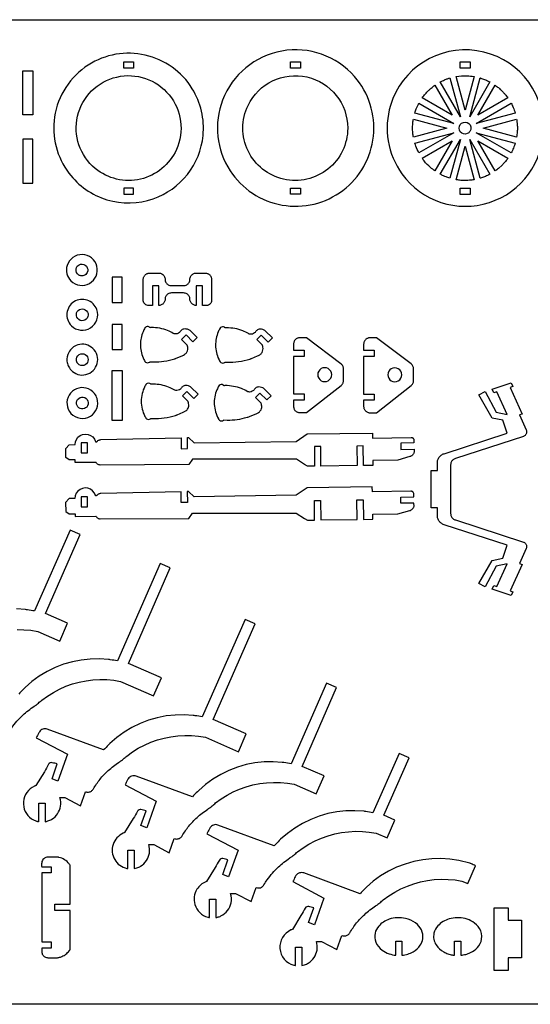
# Model space of a CAD drawing. Extents: x -56 to 89, y -25 to 54.
# Tile 3 of 4: x -10 to 31, y -25 to 54. Entities that reach past the tile are written whole.
import ezdxf

# ---------------------------------------------------------------- set-up
doc = ezdxf.new("R2010")
doc.units = 0
doc.header["$MEASUREMENT"] = 0
doc.layers.get('0').update_dxf_attribs({"linetype": 'CONTINUOUS'})
doc.layers.add('SECTIONCUTEDGES', color=18, linetype='CONTINUOUS')

msp = doc.modelspace()

# ---------------------------------------------------------------- linework, layer by layer
for points in [[(88.705, 53.577), (88.705, -25.029), (-56.311, -25.029), (-56.311, 53.577)], [(-8.536, 45.982), (-9.333, 45.982), (-9.333, 49.482), (-8.536, 49.482)], [(-1.4, 21.574), (-2.197, 21.574), (-2.197, 25.561), (-1.4, 25.561)]]:
    msp.add_lwpolyline(points, close=True)
at = {"layer": 'SECTIONCUTEDGES'}
for points in [[(7.221, 41.519, 0.43471), (16.223, 39.949, 0.435012), (17.159, 49.034, 0.263114), (11.358, 51.075, 0.263168), (6.62, 47.157, 0.118408), (6.243, 44.264, 0.118485)], [(20.94, 41.274, 0.325322), (27.926, 38.983, 0.325497), (32.253, 44.924, 0.371858), (26.919, 51.104, 0.371962), (20.028, 46.731, 0.115164), (19.847, 43.894, 0.115322)], [(-5.653, 41.32, 0.158451), (-2.616, 39.205, 0.158579), (1.081, 39.281, 0.143083), (3.81, 41.226, 0.143219), (5.061, 44.332, 0.081543), (4.936, 46.277, 0.08205), (4.197, 48.069, 0.41824), (-4.108, 49.96, 0.217104), (-6.797, 45.81, 0.09957), (-6.676, 43.445, 0.099953)], [(-3.547, 41.697, -0.621062), (-1.832, 49.001, -0.621375), (2.928, 43.204, -0.233521), (0.061, 40.85, -0.233759)], [(16.611, 44.925, -0.481507), (11.496, 40.845, -0.481693), (8.657, 46.739, -0.349808), (13.358, 49.003, -0.349977)], [(25.609, 45.82), (24, 48.606, -0.012176), (24.352, 48.774, -0.019565), (24.576, 48.864, -0.009363), (24.676, 48.897, 0.003121), (24.776, 48.929)], [(25.981, 46.364), (25.263, 49.044, -0.057699), (26.159, 49.1, -0.024823), (26.699, 49.044)], [(26.353, 45.82), (27.186, 48.932, 0.006199), (27.205, 48.927, -0.0186), (27.224, 48.922), (27.611, 48.78, -0.018388), (27.788, 48.697, 0.006129), (27.963, 48.61)], [(22.559, 47.329, -0.014778), (22.805, 47.642, -0.028539), (23.092, 47.949, -0.018438), (23.27, 48.106, -0.011345), (23.574, 48.345), (24.961, 45.942)], [(27, 45.942), (28.387, 48.344, 0.006303), (28.518, 48.25, -0.01891), (28.646, 48.153, -0.017187), (28.799, 48.017, -0.012321), (29.002, 47.817, -0.018926), (29.168, 47.629, -0.012469), (29.403, 47.33)], [(21.975, 46.127, -0.012918), (22.087, 46.449, -0.018758), (22.178, 46.666, -0.010898), (22.236, 46.785, 0.003632), (22.296, 46.904), (25.083, 45.295)], [(26.879, 45.295), (29.665, 46.904, -0.026072), (29.826, 46.567, -0.02074), (29.987, 46.127)], [(21.86, 44.205, 0.006429), (21.835, 44.352, -0.01929), (21.814, 44.5), (21.793, 44.923), (21.814, 45.345, -0.018896), (21.835, 45.493, 0.006298), (21.859, 45.64), (24.539, 44.923)], [(27.422, 44.923), (30.102, 45.641, -0.005477), (30.141, 45.33, -0.027167), (30.164, 44.945, -0.022163), (30.152, 44.623, -0.016966), (30.103, 44.205)], [(26.163, 44.483, -0.761731), (25.6, 45.206, -0.761062), (26.454, 44.874, -0.135678), (26.363, 44.639, -0.135247)], [(22.297, 42.942, -0.020623), (22.056, 43.473, -0.019978), (21.982, 43.68, -0.019766), (21.977, 43.698, 0.006588), (21.972, 43.717), (25.083, 44.551)], [(24, 41.238), (25.609, 44.025), (24.776, 40.917, -0.012234), (24.464, 41.025, -0.017991), (24.256, 41.111, -0.010478), (24.128, 41.174, 0.003492)], [(27.186, 40.914), (26.353, 44.025), (27.963, 41.236, 0.006248), (27.788, 41.148, -0.018746), (27.611, 41.065), (27.224, 40.923, -0.018599), (27.205, 40.918, 0.006199)], [(26.879, 44.551), (29.987, 43.718, -0.023422), (29.847, 43.331, -0.022486), (29.666, 42.942)], [(22.559, 42.516), (24.961, 43.903), (23.575, 41.501, -0.019294), (23.227, 41.777, -0.045903), (22.721, 42.3, -0.008546), (22.645, 42.397, -0.007227)], [(25.263, 40.801), (25.981, 43.481), (26.699, 40.802, -0.013089), (26.333, 40.757, -0.036535), (25.773, 40.744, -0.015577), (25.547, 40.762, -0.012352)], [(28.388, 41.501), (27, 43.903), (29.402, 42.516, -0.014529), (29.132, 42.17, -0.022653), (28.942, 41.962), (28.646, 41.693, -0.018394), (28.518, 41.595, 0.006131)], [(-5.491, 32.725, 0.75949), (-3.425, 33.89, 0.759547), (-5.796, 33.961, 0.136656), (-5.816, 33.3, 0.136693)], [(-4.971, 33.277, -0.296821), (-5.044, 33.805, -0.226812), (-4.74, 34.053, -0.287658), (-4.255, 33.891, -0.292131), (-4.194, 33.39, -0.2076), (-4.473, 33.149, -0.142803), (-4.762, 33.143, -0.06574), (-4.858, 33.183, -0.08291)], [(-5.459, 29.147, 0.351914), (-3.927, 28.98, 0.351881), (-3.433, 30.441, 0.47942), (-5.251, 31.055, 0.479384)], [(-4.954, 29.717, -0.256361), (-5.039, 30.165, -0.256996), (-4.708, 30.476, -0.591095), (-4.141, 29.872, -0.591899)], [(3.346, 28.055), (3.701, 28.407), (4.246, 27.858), (4.586, 28.194), (4.019, 28.767, 0.061834), (3.936, 28.817, 0.071753), (3.71, 28.881, 0.070796), (3.535, 28.881, 0.180454), (3.294, 28.747, 0.028701), (3.236, 28.672, -0.064537), (3.173, 28.6, -0.217452), (2.803, 28.49, -0.101565), (2.684, 28.532, 0.041153), (2.23, 28.758, 0.049712), (1.601, 28.938, 0.047932), (0.924, 28.996, 0.029051), (0.847, 28.99, -0.120977), (0.827, 28.992, -0.127528), (0.809, 29.005, 0.109877), (0.738, 29.058, 0.146598), (0.591, 29.078, 0.139937), (0.45, 29.012, 0.08355), (0.415, 28.97, 0.02938), (0.264, 28.668, 0.101616), (0.053, 27.639, 0.099445), (0.264, 26.587, 0.034322), (0.41, 26.295, 0.123945), (0.475, 26.23, 0.1368), (0.629, 26.187, 0.136799), (0.782, 26.23, 0.077822), (0.804, 26.248, -0.14103), (0.827, 26.263), (1.094, 26.25, 0.043069), (1.939, 26.304, 0.041404), (2.795, 26.507, 0.004978), (2.874, 26.534, 0.008098), (2.921, 26.551), (3.397, 26.753, 0.024375), (3.587, 26.853, 0.129126), (3.768, 27.038, 0.09051), (3.838, 27.235, 0.090384), (3.834, 27.445, 0.012931), (3.802, 27.58, 0.06611), (3.792, 27.606)], [(9.353, 28.035), (9.708, 28.387), (10.253, 27.837), (10.593, 28.174), (10.025, 28.746, 0.061834), (9.943, 28.796, 0.071753), (9.716, 28.861, 0.070796), (9.542, 28.86, 0.180454), (9.3, 28.727, 0.028701), (9.242, 28.651, -0.064537), (9.179, 28.58, -0.217452), (8.81, 28.469, -0.101565), (8.69, 28.512, 0.041153), (8.237, 28.737, 0.049712), (7.607, 28.918, 0.047932), (6.931, 28.975, 0.029051), (6.853, 28.969, -0.120977), (6.834, 28.972, -0.143915), (6.81, 28.989, 0.106181), (6.769, 29.025, 0.153336), (6.607, 29.057, 0.153374), (6.456, 28.992, 0.08355), (6.421, 28.949, 0.02938), (6.271, 28.648, 0.105944), (6.059, 27.573, 0.10377), (6.308, 26.483, 0.006426), (6.327, 26.442, 0.006464), (6.348, 26.402, 0.0153), (6.424, 26.267, 0.121465), (6.482, 26.209, 0.1368), (6.635, 26.166, 0.136799), (6.789, 26.209, 0.078657), (6.81, 26.227, -0.143569), (6.834, 26.242, -0.1092), (6.861, 26.244, 0.026431), (6.967, 26.234, 0.044729), (7.896, 26.278, 0.044729), (8.802, 26.486, 0.004978), (8.88, 26.513, 0.008098), (8.928, 26.53), (9.404, 26.732, 0.024375), (9.593, 26.832, 0.129126), (9.775, 27.017, 0.09051), (9.846, 27.219, 0.094759), (9.84, 27.424, 0.002266), (9.811, 27.554, 0.072469), (9.799, 27.585)], [(-5.498, 25.613, 0.275549), (-4.291, 25.245, 0.275918), (-3.396, 26.132, 0.271811), (-3.739, 27.331, 0.271922), (-4.953, 27.615, 0.199937), (-5.673, 27.014, 0.143119), (-5.812, 26.314, 0.083089), (-5.716, 25.945, 0.079579)], [(-4.993, 26.195, -0.155223), (-5.054, 26.496, -0.313109), (-4.706, 26.898, -0.57487), (-4.132, 26.315, -0.57607), (-4.922, 26.105, -0.029852), (-4.965, 26.154, -0.039166)], [(3.42, 23.538), (3.775, 23.89), (4.32, 23.34), (4.66, 23.677), (4.093, 24.249, 0.061834), (4.01, 24.299, 0.071753), (3.784, 24.364, 0.070796), (3.609, 24.363, 0.180454), (3.368, 24.23, 0.028701), (3.31, 24.154, -0.064537), (3.247, 24.083, -0.217452), (2.877, 23.973, -0.101565), (2.758, 24.015, 0.041153), (2.304, 24.24, 0.046108), (1.71, 24.415, 0.046145), (1.095, 24.479), (0.901, 24.475, -0.12534), (0.883, 24.488, 0.109514), (0.812, 24.541, 0.209609), (0.594, 24.543, 0.125437), (0.504, 24.475, 0.040174), (0.486, 24.448, 0.008606), (0.415, 24.315, 0.118988), (0.124, 23.11, 0.118988), (0.415, 21.905, 0.017441), (0.489, 21.772, 0.121465), (0.549, 21.712, 0.1368), (0.703, 21.669, 0.136799), (0.856, 21.712, 0.078657), (0.878, 21.73, -0.143569), (0.901, 21.745, -0.1092), (0.928, 21.747, 0.026431), (1.035, 21.737, 0.044729), (1.963, 21.781, 0.044729), (2.869, 21.99, 0.004978), (2.948, 22.016, 0.008098), (2.995, 22.034), (3.471, 22.235, 0.030376), (3.668, 22.343, 0.135943), (3.86, 22.553, 0.086245), (3.915, 22.732, 0.081858), (3.908, 22.928, 0.012931), (3.876, 23.063, 0.06611), (3.866, 23.088)], [(9.248, 23.422), (9.603, 23.774), (10.148, 23.224), (10.488, 23.561), (9.921, 24.133, 0.061834), (9.838, 24.183, 0.071753), (9.612, 24.248, 0.070796), (9.437, 24.247, 0.180454), (9.195, 24.114, 0.028701), (9.138, 24.038, -0.064537), (9.075, 23.967, -0.217452), (8.705, 23.856, -0.101565), (8.585, 23.899, 0.041153), (8.132, 24.124, 0.049712), (7.503, 24.305, 0.047932), (6.826, 24.362, 0.030378), (6.748, 24.356, -0.12906), (6.729, 24.359, -0.124737), (6.715, 24.368, 0.087165), (6.664, 24.412, 0.160133), (6.506, 24.446, 0.153374), (6.352, 24.379, 0.08355), (6.317, 24.336, 0.02938), (6.166, 24.035, 0.114664), (5.958, 22.869, 0.112453), (6.286, 21.708, 0.018916), (6.32, 21.651, 0.113433), (6.377, 21.596, 0.1368), (6.53, 21.553, 0.136799), (6.684, 21.596, 0.077822), (6.706, 21.614, -0.14103), (6.729, 21.629), (6.996, 21.616, 0.039745), (7.791, 21.662, 0.039745), (8.57, 21.833, 0.006634), (8.721, 21.881, 0.009757), (8.823, 21.917), (9.299, 22.119, 0.030376), (9.496, 22.226, 0.135943), (9.688, 22.437, 0.086245), (9.743, 22.615, 0.081858), (9.735, 22.811, 0.012931), (9.704, 22.947, 0.06611), (9.694, 22.972)], [(-5.491, 22.147, 0.173943), (-4.763, 21.76, 0.17116), (-3.942, 21.922, 0.170359), (-3.435, 22.525, 0.164201), (-3.405, 23.34, 0.092351), (-3.601, 23.724, 0.167008), (-4.273, 24.166, 0.331227), (-5.634, 23.609, 0.331553)], [(-5.007, 22.769, -0.600683), (-4.512, 23.443, -0.6007), (-4.23, 22.656, -0.249453), (-4.648, 22.506, -0.249466)], [(-8.047, -10.452), (-8.047, -8.979), (-7.547, -8.979), (-7.547, -10.452, 0.020963), (-7.328, -10.394, 0.061647), (-7.021, -10.256, 0.220567), (-6.325, -9.218, 0.114184), (-6.375, -8.522), (-5.976, -8.522), (-4.735, -9.178), (-4.337, -8.056, 0.110316), (-4.081, -8.084, 0.121881), (-3.862, -8.003, 0.112814), (-3.702, -7.831, -0.038886), (-3.169, -7.058, -0.039453), (-2.52, -6.375, -0.033728), (-1.652, -5.695, -0.013715), (-1.554, -5.633, 0.024577), (-1.458, -5.568, 0.026089), (-1.308, -5.444, -0.020061), (-1.033, -5.21), (-0.584, -4.883), (-0.113, -4.59), (0.378, -4.331), (0.886, -4.108), (1.41, -3.922), (1.945, -3.774), (2.489, -3.665), (3.04, -3.595), (3.594, -3.565), (4.149, -3.574), (4.702, -3.624), (5.25, -3.713), (7.88, -4.863), (8.505, -3.434), (5.875, -2.284), (9.213, 5.348), (8.415, 5.699), (4.999, -2.078, -0.002171), (4.425, -1.986, 0.013028), (4.282, -1.967), (3.558, -1.918), (2.832, -1.933), (2.111, -2.01), (1.399, -2.15), (0.702, -2.351), (0.024, -2.611), (-0.628, -2.929), (-1.25, -3.303), (-1.837, -3.729), (-2.385, -4.205, 0.013028), (-2.488, -4.307, -0.002171), (-2.889, -4.726), (-7.381, -3.063, 0.161142), (-7.74, -3.063, 0.167596), (-8.015, -3.273, 0.03262), (-8.069, -3.367, -0.002417), (-8.263, -3.758), (-5.779, -5.07), (-6.537, -7.204), (-7.001, -7.019), (-6.583, -5.84, 0.000984), (-6.993, -5.742, 0.161021), (-7.146, -5.755, 0.167951), (-7.273, -5.87, -0.009744), (-7.608, -6.457), (-8.299, -7.572, -0.104608), (-8.32, -7.583, 0.035992), (-8.412, -7.617, 0.271691), (-9.285, -8.855, 0.272097), (-8.631, -10.219, 0.041095), (-8.418, -10.338, 0.04113), (-8.188, -10.421, 0.017881), (-8.118, -10.437, -0.00596)], [(-0.952, -14.199), (-0.952, -12.726), (-0.452, -12.726), (-0.452, -14.199, 0.020963), (-0.233, -14.141, 0.061647), (0.074, -14.003, 0.220567), (0.77, -12.965, 0.114184), (0.72, -12.269), (1.119, -12.269), (2.361, -12.925), (2.758, -11.803, 0.110316), (3.014, -11.831, 0.121881), (3.233, -11.75, 0.112814), (3.393, -11.578, -0.038886), (3.926, -10.805, -0.039453), (4.576, -10.122, -0.033728), (5.443, -9.442, -0.013715), (5.541, -9.38, 0.024577), (5.637, -9.315, 0.026089), (5.787, -9.191, -0.020061), (6.062, -8.957), (6.511, -8.63), (6.982, -8.337), (7.473, -8.078), (7.982, -7.855), (8.505, -7.669), (9.04, -7.521), (9.584, -7.412), (10.135, -7.342), (10.69, -7.312), (11.245, -7.321), (11.798, -7.371), (12.346, -7.46), (14.099, -8.227), (14.724, -6.798), (12.971, -6.031), (15.726, 0.268), (14.925, 0.619), (12.094, -5.825, -0.002171), (11.521, -5.733, 0.013028), (11.377, -5.714), (10.653, -5.665), (9.928, -5.68), (9.206, -5.757), (8.494, -5.897), (7.797, -6.098), (7.12, -6.358), (6.468, -6.676), (5.846, -7.05), (5.259, -7.476), (4.711, -7.952, 0.013028), (4.608, -8.054, -0.002171), (4.206, -8.473), (-0.285, -6.81, 0.161142), (-0.644, -6.81, 0.167596), (-0.919, -7.02, 0.03262), (-0.974, -7.114, -0.002417), (-1.168, -7.505), (1.316, -8.817), (0.559, -10.951), (0.094, -10.766), (0.513, -9.587, 0.000984), (0.102, -9.489, 0.161021), (-0.051, -9.502, 0.167951), (-0.177, -9.617, -0.009744), (-0.513, -10.204), (-1.203, -11.319, -0.104608), (-1.225, -11.33, 0.035992), (-1.316, -11.364, 0.211334), (-2.124, -12.269, 0.211919), (-1.996, -13.472, 0.104197), (-1.59, -13.925, 0.101482), (-1.023, -14.185, 0.013414), (-0.987, -14.192, -0.004471)], [(5.585, -18.105), (5.585, -16.632), (6.085, -16.632), (6.085, -18.105, 0.023544), (6.333, -18.039, 0.03569), (6.49, -17.976, 0.236612), (7.299, -16.919, 0.122364), (7.258, -16.175), (7.656, -16.175), (8.898, -16.831), (9.296, -15.71, 0.09929), (9.529, -15.74, 0.110758), (9.732, -15.68, 0.133074), (9.919, -15.498, -0.017801), (10.18, -15.09, -0.056835), (11.082, -14.057, -0.035533), (11.98, -13.349, -0.013715), (12.078, -13.286, 0.024577), (12.175, -13.221, 0.026089), (12.324, -13.097, -0.020061), (12.599, -12.863), (13.048, -12.537), (13.519, -12.243), (14.011, -11.984), (14.519, -11.761), (15.042, -11.575), (15.577, -11.427), (16.122, -11.318), (16.672, -11.248), (17.227, -11.218), (17.782, -11.228), (18.335, -11.277), (18.883, -11.366), (19.759, -11.75), (20.384, -10.321), (19.508, -9.937), (21.514, -5.35), (20.71, -4.998), (18.631, -9.731, -0.002171), (18.058, -9.64, 0.013028), (17.914, -9.62), (17.19, -9.572), (16.465, -9.586), (15.743, -9.663), (15.031, -9.803), (14.334, -10.004), (13.657, -10.265), (13.005, -10.583), (12.383, -10.957), (11.796, -11.383), (11.248, -11.858, 0.013028), (11.145, -11.961, -0.002171), (10.743, -12.38), (6.252, -10.716, 0.161142), (5.893, -10.716, 0.167596), (5.618, -10.926, 0.03262), (5.564, -11.021, -0.002417), (5.369, -11.411), (7.853, -12.723), (7.096, -14.858), (6.632, -14.672), (7.05, -13.493, 0.000984), (6.639, -13.395, 0.161021), (6.486, -13.408, 0.167951), (6.36, -13.523, -0.009744), (6.024, -14.111), (5.334, -15.225, -0.129096), (5.31, -15.236, 0.054431), (5.284, -15.243, 0.156273), (4.569, -15.845, 0.217069), (4.405, -17.065, 0.127249), (4.795, -17.705, 0.127512), (5.445, -18.075, 0.017881), (5.515, -18.091, -0.00596)], [(-5.565, -17.545), (-6.771, -17.545), (-6.771, -17.045), (-5.565, -17.045), (-5.565, -13.916, 0.084752), (-5.576, -13.895, 0.003619), (-5.636, -13.818, 0.086498), (-6.001, -13.487, 0.086818), (-6.456, -13.3, 0.011122), (-6.539, -13.284, 0.021494), (-6.583, -13.278), (-7.328, -13.278, 0.17911), (-7.668, -13.414, 0.186027), (-7.828, -13.729, 0.033765), (-7.833, -13.887, -0.008515), (-7.83, -14.045), (-7.083, -14.045), (-7.083, -14.545), (-7.83, -14.545), (-7.83, -20.045), (-7.083, -20.045), (-7.083, -20.545), (-7.83, -20.545, 0.0062), (-7.827, -20.832, 0.14327), (-7.744, -21.089, 0.122636), (-7.569, -21.247, 0.116385), (-7.328, -21.31), (-6.579, -21.31, 0.035779), (-6.464, -21.293, 0.046773), (-6.213, -21.212, 0.061713), (-5.89, -21.023, 0.064156), (-5.635, -20.77, 0.003544), (-5.576, -20.694, 0.084661), (-5.565, -20.673)], [(12.442, -21.932), (12.442, -20.459), (12.942, -20.459), (12.942, -21.932, 0.020963), (13.16, -21.874, 0.061647), (13.467, -21.736, 0.220567), (14.163, -20.698, 0.114184), (14.114, -20.002), (14.513, -20.002), (15.754, -20.658), (16.152, -19.536, 0.110316), (16.407, -19.564, 0.121881), (16.626, -19.484, 0.112814), (16.787, -19.311, -0.038886), (17.32, -18.538, -0.039453), (17.969, -17.855, -0.033728), (18.836, -17.175, -0.013715), (18.934, -17.113, 0.024577), (19.031, -17.048, 0.026089), (19.18, -16.924, -0.020061), (19.455, -16.69), (19.904, -16.363), (20.376, -16.07), (20.867, -15.811), (21.375, -15.588), (21.898, -15.402), (22.433, -15.254), (22.978, -15.145), (23.529, -15.075), (24.083, -15.045), (24.638, -15.054), (25.191, -15.104), (25.739, -15.193), (26.195, -15.392), (26.82, -13.964, -0.004535), (26.457, -13.801, 0.027218), (26.364, -13.764), (25.487, -13.558), (24.77, -13.447), (24.046, -13.398), (23.321, -13.413), (22.6, -13.49), (21.888, -13.63), (21.19, -13.831), (20.513, -14.091), (19.861, -14.41), (19.239, -14.783), (18.652, -15.21), (18.104, -15.685, 0.013028), (18.001, -15.788, -0.002171), (17.599, -16.206), (13.108, -14.543, 0.161142), (12.749, -14.543, 0.167596), (12.474, -14.753, 0.03262), (12.42, -14.847, -0.002417), (12.226, -15.238), (14.709, -16.55), (13.952, -18.684), (13.488, -18.499), (13.906, -17.32, 0.000984), (13.496, -17.222, 0.161021), (13.342, -17.235, 0.167951), (13.216, -17.35, -0.009744), (12.88, -17.937), (12.19, -19.052, -0.104608), (12.169, -19.063, 0.035992), (12.077, -19.097, 0.316137), (11.203, -20.58, 0.316953), (12.301, -21.901, 0.017881), (12.371, -21.917, -0.00596)], [(20.445, -21.117), (20.445, -19.989), (20.945, -19.989), (20.945, -21.117, 0.098597), (21.847, -20.831, 0.122424), (22.409, -20.31, 0.107731), (22.604, -19.8, 0.150933), (22.498, -19.09, 0.125074), (22.033, -18.536, 0.101504), (21.224, -18.172, 0.067922), (20.578, -18.117, 0.066574), (19.928, -18.238, 0.133449), (19.087, -18.792, 0.124418), (18.799, -19.352, 0.155918), (18.857, -20.068, 0.137063), (19.357, -20.707, 0.079176), (19.924, -21.001, 0.04942)], [(25.148, -21.117), (25.148, -19.989), (25.648, -19.989), (25.648, -21.117, 0.027668), (26.035, -21.043, 0.055217), (26.416, -20.903, 0.085085), (26.967, -20.498, 0.151535), (27.309, -19.818, 0.187353), (27.132, -18.967, 0.110616), (26.594, -18.439, 0.078701), (25.995, -18.188, 0.130103), (24.719, -18.211, 0.137957), (23.812, -18.768, 0.130167), (23.503, -19.352, 0.205831), (23.672, -20.292, 0.122498), (24.278, -20.849, 0.039758), (24.611, -20.997, 0.039941), (24.961, -21.091, 0.014778), (25.055, -21.105, -0.004926)]]:
    msp.add_lwpolyline(points, format="xyb", close=True, dxfattribs=at)
for points in [[(-1.281, 50.215), (-0.484, 50.215), (-0.484, 49.715), (-1.281, 49.715)], [(12.033, 50.215), (12.83, 50.215), (12.83, 49.715), (12.033, 49.715)], [(25.586, 49.712), (25.586, 50.212), (26.383, 50.212), (26.383, 49.712)], [(-9.333, 40.528), (-8.536, 40.528), (-8.536, 44.028), (-9.333, 44.028)], [(-1.281, 39.636), (-0.484, 39.636), (-0.484, 40.136), (-1.281, 40.136)], [(12.033, 39.636), (12.033, 40.136), (12.83, 40.136), (12.83, 39.636)], [(25.586, 39.634), (25.586, 40.134), (26.383, 40.134), (26.383, 39.634)], [(0.377, 30.91), (0.334, 30.973), (0.304, 31.045), (0.288, 31.123), (0.286, 31.163), (0.286, 32.848), (0.288, 32.899), (0.296, 32.948), (0.308, 32.996), (0.325, 33.042), (0.346, 33.085), (0.371, 33.126), (0.399, 33.165), (0.432, 33.2), (0.467, 33.232), (0.505, 33.261), (0.546, 33.286), (0.59, 33.307), (0.636, 33.324), (0.683, 33.336), (0.733, 33.343), (0.784, 33.346), (1.531, 33.346), (1.596, 33.342), (1.66, 33.329), (1.721, 33.308), (1.78, 33.279), (1.834, 33.243), (1.883, 33.2), (1.926, 33.151), (1.962, 33.097), (1.991, 33.039), (2.012, 32.977), (2.024, 32.913), (2.033, 32.783), (2.046, 32.719), (2.067, 32.657), (2.095, 32.599), (2.132, 32.545), (2.175, 32.496), (2.224, 32.453), (2.278, 32.417), (2.336, 32.388), (2.398, 32.367), (2.462, 32.354), (2.527, 32.35), (3.51, 32.35), (3.575, 32.354), (3.639, 32.367), (3.701, 32.388), (3.759, 32.417), (3.813, 32.453), (3.862, 32.496), (3.905, 32.545), (3.942, 32.599), (3.97, 32.657), (3.991, 32.719), (4.004, 32.783), (4.013, 32.913), (4.025, 32.977), (4.046, 33.039), (4.075, 33.097), (4.111, 33.151), (4.154, 33.2), (4.203, 33.243), (4.257, 33.279), (4.316, 33.308), (4.377, 33.329), (4.441, 33.342), (4.506, 33.346), (5.241, 33.346), (5.292, 33.343), (5.342, 33.336), (5.389, 33.324), (5.435, 33.307), (5.479, 33.286), (5.52, 33.261), (5.558, 33.232), (5.593, 33.2), (5.626, 33.165), (5.654, 33.126), (5.679, 33.085), (5.7, 33.042), (5.717, 32.996), (5.729, 32.948), (5.737, 32.899), (5.739, 32.848), (5.739, 31.163), (5.737, 31.123), (5.731, 31.083), (5.708, 31.008), (5.671, 30.941), (5.623, 30.882), (5.564, 30.833), (5.496, 30.796), (5.421, 30.773), (5.382, 30.767), (5.006, 30.765), (5.006, 32.325), (4.506, 32.325), (4.506, 30.765), (4.441, 30.769), (4.377, 30.782), (4.316, 30.803), (4.257, 30.832), (4.203, 30.868), (4.154, 30.911), (4.111, 30.96), (4.075, 31.014), (4.046, 31.072), (4.025, 31.134), (4.013, 31.198), (4.004, 31.328), (3.991, 31.392), (3.97, 31.453), (3.942, 31.512), (3.905, 31.566), (3.862, 31.615), (3.813, 31.658), (3.759, 31.694), (3.701, 31.723), (3.639, 31.744), (3.575, 31.757), (3.51, 31.761), (2.527, 31.761), (2.462, 31.757), (2.398, 31.744), (2.336, 31.723), (2.278, 31.694), (2.224, 31.658), (2.175, 31.615), (2.132, 31.566), (2.095, 31.512), (2.067, 31.453), (2.046, 31.392), (2.033, 31.328), (2.024, 31.198), (2.012, 31.134), (1.991, 31.072), (1.962, 31.014), (1.926, 30.96), (1.883, 30.911), (1.834, 30.868), (1.78, 30.832), (1.721, 30.803), (1.66, 30.782), (1.596, 30.769), (1.531, 30.765), (1.531, 32.325), (1.019, 32.325), (1.019, 30.765), (0.643, 30.767), (0.566, 30.783), (0.494, 30.813), (0.431, 30.856)], [(-2.187, 31.011), (-1.39, 31.011), (-1.39, 33.011), (-2.187, 33.011)], [(-2.197, 27.236), (-1.4, 27.236), (-1.4, 29.236), (-2.197, 29.236)], [(13.124, 27.191), (13.124, 26.691), (12.288, 26.691), (12.288, 23.703), (13.124, 23.703), (13.124, 23.203), (12.288, 23.203), (12.288, 22.707), (12.29, 22.656), (12.298, 22.606), (12.31, 22.559), (12.327, 22.513), (12.348, 22.469), (12.373, 22.428), (12.401, 22.39), (12.433, 22.355), (12.469, 22.322), (12.507, 22.294), (12.548, 22.269), (12.592, 22.248), (12.638, 22.231), (12.685, 22.219), (12.735, 22.211), (12.786, 22.209), (13.308, 22.209), (16.08, 24.369), (16.123, 24.407), (16.161, 24.449), (16.194, 24.495), (16.221, 24.544), (16.243, 24.595), (16.259, 24.649), (16.268, 24.705), (16.272, 24.762), (16.272, 25.714), (16.268, 25.772), (16.258, 25.829), (16.242, 25.884), (16.219, 25.937), (16.191, 25.987), (16.156, 26.033), (16.117, 26.075), (16.072, 26.113), (13.308, 28.185), (12.786, 28.185), (12.735, 28.182), (12.685, 28.175), (12.638, 28.162), (12.592, 28.146), (12.548, 28.125), (12.507, 28.1), (12.469, 28.071), (12.433, 28.039), (12.401, 28.004), (12.373, 27.965), (12.348, 27.924), (12.327, 27.881), (12.31, 27.835), (12.298, 27.787), (12.29, 27.738), (12.288, 27.687), (12.288, 27.191)], [(18.03, 22.345), (18.066, 22.313), (18.104, 22.285), (18.145, 22.26), (18.188, 22.239), (18.234, 22.222), (18.282, 22.21), (18.331, 22.202), (18.382, 22.2), (18.904, 22.2), (21.677, 24.36), (21.72, 24.398), (21.758, 24.44), (21.79, 24.486), (21.818, 24.535), (21.84, 24.586), (21.855, 24.64), (21.865, 24.696), (21.868, 24.753), (21.868, 25.705), (21.865, 25.763), (21.855, 25.82), (21.838, 25.875), (21.816, 25.928), (21.787, 25.977), (21.753, 26.024), (21.714, 26.066), (21.669, 26.104), (18.904, 28.176), (18.382, 28.176), (18.331, 28.173), (18.282, 28.166), (18.234, 28.153), (18.188, 28.137), (18.145, 28.116), (18.104, 28.091), (18.066, 28.062), (18.03, 28.03), (17.998, 27.994), (17.969, 27.956), (17.944, 27.915), (17.923, 27.872), (17.907, 27.826), (17.894, 27.778), (17.887, 27.729), (17.884, 27.678), (17.884, 27.182), (18.721, 27.182), (18.721, 26.682), (17.884, 26.682), (17.884, 23.694), (18.721, 23.694), (18.721, 23.194), (17.884, 23.194), (17.884, 22.698), (17.887, 22.647), (17.894, 22.597), (17.907, 22.55), (17.923, 22.504), (17.944, 22.46), (17.969, 22.419), (17.998, 22.381)], [(14.382, 24.844), (14.497, 24.755), (14.632, 24.699), (14.777, 24.68), (14.921, 24.699), (15.056, 24.755), (15.171, 24.844), (15.26, 24.959), (15.316, 25.094), (15.335, 25.238), (15.316, 25.383), (15.26, 25.517), (15.171, 25.633), (15.056, 25.721), (14.921, 25.777), (14.777, 25.796), (14.632, 25.777), (14.497, 25.721), (14.382, 25.633), (14.293, 25.517), (14.237, 25.383), (14.218, 25.238), (14.237, 25.094), (14.293, 24.959)], [(19.815, 25.229), (19.834, 25.085), (19.89, 24.95), (19.979, 24.834), (20.094, 24.746), (20.229, 24.69), (20.373, 24.671), (20.518, 24.69), (20.652, 24.746), (20.768, 24.834), (20.857, 24.95), (20.912, 25.085), (20.931, 25.229), (20.912, 25.374), (20.857, 25.508), (20.768, 25.624), (20.652, 25.712), (20.518, 25.768), (20.373, 25.787), (20.229, 25.768), (20.094, 25.712), (19.979, 25.624), (19.89, 25.508), (19.834, 25.374)], [(28.147, 8.107), (28.281, 8.399), (28.51, 8.325), (29.341, 10.133), (28.477, 9.945), (27.586, 8.296), (27.093, 8.557), (28.158, 10.412), (29, 10.596), (29.335, 11.628), (24.308, 13.259), (24.245, 13.282), (24.185, 13.311), (24.128, 13.344), (24.073, 13.382), (24.022, 13.424), (23.974, 13.47), (23.931, 13.52), (23.892, 13.574), (23.857, 13.631), (23.828, 13.69), (23.803, 13.752), (23.784, 13.815), (23.784, 14.6), (23.29, 14.6), (23.29, 17.589), (23.784, 17.589), (23.784, 18.374), (23.803, 18.437), (23.828, 18.499), (23.857, 18.558), (23.892, 18.615), (23.931, 18.668), (23.974, 18.718), (24.022, 18.765), (24.073, 18.807), (24.128, 18.845), (24.185, 18.878), (24.245, 18.906), (24.308, 18.929), (29.335, 20.56), (29, 21.593), (28.158, 21.776), (27.093, 23.631), (27.586, 23.892), (28.477, 22.244), (29.341, 22.055), (28.51, 23.864), (28.281, 23.79), (28.147, 24.082), (29.674, 24.577), (29.808, 24.285), (29.579, 24.211), (30.55, 22.096), (30.321, 22.021), (30.868, 20.832), (30.887, 20.782), (30.898, 20.73), (30.902, 20.677), (30.899, 20.624), (30.888, 20.572), (30.87, 20.522), (30.846, 20.474), (30.815, 20.431), (30.778, 20.393), (30.736, 20.36), (30.69, 20.333), (30.641, 20.313), (25.211, 18.552), (25.157, 18.531), (25.107, 18.505), (25.059, 18.474), (25.014, 18.438), (24.974, 18.398), (24.938, 18.354), (24.907, 18.306), (24.881, 18.255), (24.86, 18.202), (24.846, 18.147), (24.837, 18.09), (24.834, 18.033), (24.834, 14.155), (24.837, 14.098), (24.846, 14.042), (24.86, 13.987), (24.881, 13.934), (24.907, 13.883), (24.938, 13.835), (24.974, 13.791), (25.014, 13.75), (25.059, 13.714), (25.107, 13.683), (25.157, 13.657), (25.211, 13.637), (30.641, 11.875), (30.69, 11.855), (30.736, 11.829), (30.778, 11.796), (30.815, 11.757), (30.846, 11.714), (30.87, 11.667), (30.888, 11.617), (30.899, 11.565), (30.902, 11.512), (30.898, 11.459), (30.887, 11.407), (30.868, 11.357), (30.321, 10.167), (30.55, 10.093), (29.579, 7.978), (29.808, 7.904), (29.674, 7.612)], [(-5.907, 18.621), (-5.912, 19.337), (-5.635, 19.646), (-5.165, 19.653), (-5.14, 19.868), (-5.06, 20.07), (-4.93, 20.245), (-4.76, 20.379), (-4.561, 20.465), (-4.346, 20.497), (-4.13, 20.472), (-3.928, 20.392), (-3.754, 20.262), (-3.619, 20.092), (-3.533, 19.892), (-3.523, 19.885), (-3.513, 19.88), (-3.503, 19.876), (-3.491, 19.873), (-3.48, 19.872), (-3.468, 19.872), (-3.457, 19.874), (-3.446, 19.877), (-3.435, 19.881), (-3.425, 19.887), (-3.416, 19.895), (-3.408, 19.903), (-3.374, 19.939), (-3.336, 19.971), (-3.295, 19.998), (-3.25, 20.019), (-3.203, 20.035), (-3.154, 20.045), (-3.105, 20.05), (3.308, 20.199), (3.318, 19.329), (3.818, 19.336), (3.807, 20.211), (3.898, 20.213), (4.35, 19.794), (12.505, 19.915), (13.381, 20.501), (18.583, 20.578), (18.59, 20.179), (21.673, 20.229), (21.702, 20.228), (21.731, 20.223), (21.759, 20.215), (21.786, 20.202), (21.811, 20.187), (21.833, 20.167), (21.852, 20.145), (21.869, 20.121), (21.882, 20.095), (21.891, 20.067), (21.896, 20.038), (21.898, 20.009), (21.904, 19.787), (20.851, 19.77), (20.859, 19.27), (21.909, 19.287), (21.913, 19.039), (21.901, 18.999), (21.886, 18.96), (21.868, 18.923), (21.846, 18.887), (21.821, 18.853), (21.794, 18.822), (21.763, 18.793), (21.73, 18.767), (21.695, 18.745), (21.658, 18.725), (21.62, 18.709), (21.58, 18.696), (20.626, 18.424), (18.614, 18.392), (18.62, 17.993), (17.87, 17.982), (17.848, 19.55), (17.348, 19.542), (17.37, 17.977), (14.472, 17.941), (14.453, 19.502), (13.953, 19.496), (13.972, 17.934), (13.409, 17.93), (13.166, 18.067), (12.51, 18.493), (4.216, 18.493), (3.923, 18.069), (-3.152, 18.022), (-3.211, 18.03), (-3.268, 18.045), (-3.323, 18.069), (-3.373, 18.1), (-3.419, 18.138), (-3.458, 18.181), (-3.491, 18.231), (-5.156, 18.219), (-5.157, 18.43), (-5.626, 18.427)], [(-4.669, 18.986), (-4.169, 18.989), (-4.174, 19.786), (-4.674, 19.783)], [(-5.912, 14.319), (-5.632, 14.125), (-5.163, 14.128), (-5.161, 13.917), (-3.497, 13.928), (-3.464, 13.879), (-3.424, 13.835), (-3.379, 13.798), (-3.328, 13.767), (-3.274, 13.743), (-3.217, 13.727), (-3.157, 13.719), (3.917, 13.767), (4.21, 14.191), (12.504, 14.191), (13.16, 13.764), (13.403, 13.627), (13.967, 13.632), (13.947, 15.193), (14.447, 15.2), (14.467, 13.638), (17.364, 13.674), (17.342, 15.24), (17.842, 15.247), (17.864, 13.68), (18.614, 13.691), (18.608, 14.09), (20.62, 14.122), (21.574, 14.393), (21.614, 14.406), (21.653, 14.422), (21.69, 14.442), (21.725, 14.465), (21.758, 14.491), (21.788, 14.52), (21.816, 14.551), (21.841, 14.584), (21.862, 14.62), (21.881, 14.658), (21.896, 14.697), (21.907, 14.737), (21.904, 14.984), (20.853, 14.967), (20.845, 15.467), (21.898, 15.484), (21.892, 15.706), (21.891, 15.736), (21.885, 15.764), (21.876, 15.792), (21.863, 15.819), (21.847, 15.843), (21.827, 15.865), (21.805, 15.884), (21.78, 15.9), (21.754, 15.912), (21.725, 15.921), (21.696, 15.926), (21.667, 15.926), (18.584, 15.877), (18.578, 16.275), (13.376, 16.198), (12.499, 15.613), (4.344, 15.492), (3.892, 15.91), (3.802, 15.908), (3.813, 15.033), (3.313, 15.027), (3.302, 15.897), (-3.111, 15.747), (-3.16, 15.743), (-3.209, 15.733), (-3.256, 15.717), (-3.3, 15.695), (-3.342, 15.668), (-3.38, 15.637), (-3.414, 15.601), (-3.422, 15.592), (-3.431, 15.585), (-3.441, 15.579), (-3.451, 15.574), (-3.462, 15.571), (-3.474, 15.569), (-3.485, 15.569), (-3.497, 15.57), (-3.508, 15.573), (-3.519, 15.577), (-3.529, 15.583), (-3.538, 15.59), (-3.624, 15.789), (-3.759, 15.96), (-3.934, 16.089), (-4.135, 16.169), (-4.351, 16.195), (-4.566, 16.163), (-4.766, 16.077), (-4.936, 15.942), (-5.066, 15.768), (-5.146, 15.566), (-5.171, 15.35), (-5.64, 15.343), (-5.917, 15.035)], [(-4.674, 14.684), (-4.174, 14.687), (-4.18, 15.484), (-4.68, 15.48)], [(29.42, -18.321), (30.487, -18.321), (30.487, -21.321), (29.42, -21.321), (29.42, -22.321), (28.304, -22.321), (28.304, -17.321), (29.42, -17.321)]]:
    msp.add_lwpolyline(points, close=True, dxfattribs=at)
for points in [[(-9.799, 4.886), (-9.244, 4.876), (-8.691, 4.827), (-8.143, 4.738), (-6.39, 3.971), (-5.765, 5.4), (-7.518, 6.167), (-4.763, 12.466), (-5.564, 12.817), (-8.395, 6.373, -0.002171), (-8.968, 6.464, 0.013028), (-9.112, 6.484), (-9.836, 6.532)], [(-10.229, -2.972, -0.056835), (-9.327, -1.94, -0.035533), (-8.429, -1.231, -0.013715), (-8.331, -1.168, 0.024577), (-8.234, -1.103, 0.026089), (-8.085, -0.979, -0.020061), (-7.81, -0.745), (-7.361, -0.419), (-6.89, -0.125), (-6.398, 0.134), (-5.89, 0.357), (-5.367, 0.543), (-4.832, 0.691), (-4.287, 0.8), (-3.737, 0.87), (-3.182, 0.9), (-2.627, 0.89), (-2.074, 0.841), (-1.526, 0.752), (1.103, -0.398), (1.728, 1.031), (-0.901, 2.181), (2.437, 9.813), (1.639, 10.163), (-1.778, 2.387, -0.002171), (-2.351, 2.478, 0.013028), (-2.495, 2.498), (-3.219, 2.546), (-3.944, 2.532), (-4.666, 2.454), (-5.378, 2.315), (-6.075, 2.114), (-6.752, 1.853), (-7.404, 1.535), (-8.026, 1.161), (-8.613, 0.735), (-9.161, 0.259, 0.013028), (-9.264, 0.157, -0.002171), (-9.666, -0.262)]]:
    msp.add_lwpolyline(points, format="xyb", dxfattribs=at)

doc.saveas('drawing.dxf')
